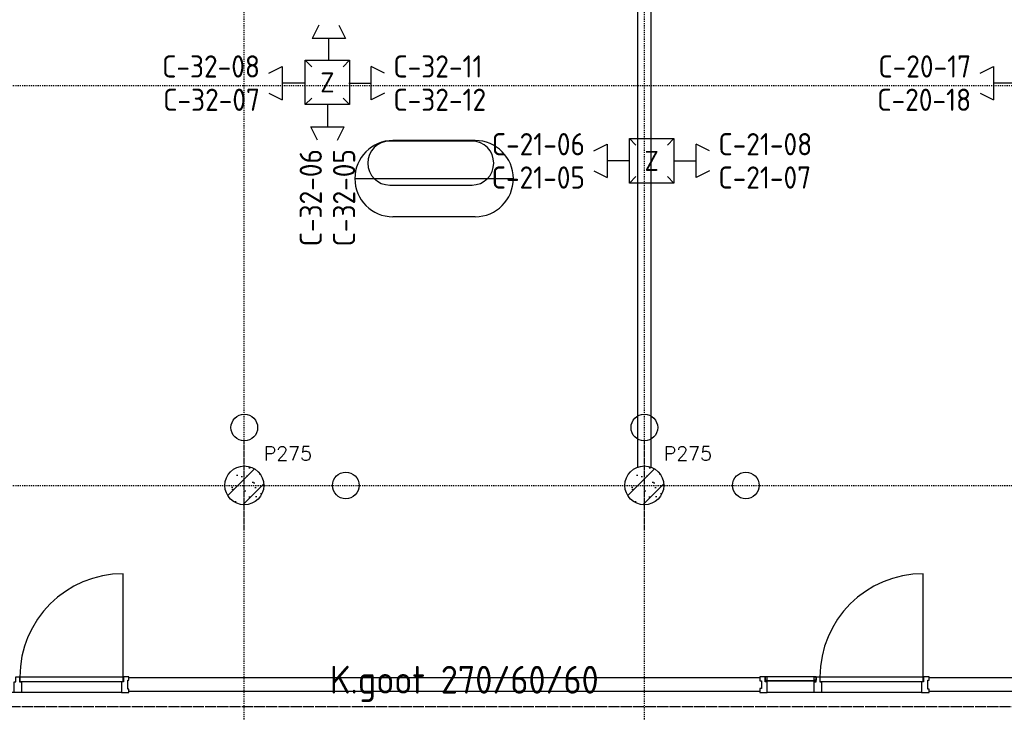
# Model space of a CAD drawing. Extents: x 0 to 1537, y 0 to 841.
# Tile 41 of 58: x 676 to 765, y 556 to 618. Entities that reach past the tile are written whole.
import ezdxf
from ezdxf.enums import TextEntityAlignment as Align

# ---------------------------------------------------------------- set-up
doc = ezdxf.new("R2010")
doc.units = 0
doc.header["$PDSIZE"] = 2
for name, pattern in [('DASHDOT', [25.4, 12.7, -6.35, 0, -6.35]), ('DASHDOT2', [12.7, 6.35, -3.175, 0, -3.175]), ('E0001', [1, 1, 0])]:
    doc.linetypes.add(name, pattern=pattern)
doc.layers.get('0').update_dxf_attribs({"linetype": 'CONTINUOUS'})
for name, color, linetype in [('AB$1A---_ATTRIB', 9, 'CONTINUOUS'), ('AL$1A---_ALGEMEEN', 9, 'CONTINUOUS'), ('AT$1A---_TEKSTB', 8, 'CONTINUOUS'), ('ET6130--_KANALISATIE', 7, 'CONTINUOUS'), ('GOTEN', 3, 'CONTINUOUS'), ('STRAMIEN', 1, 'CONTINUOUS'), ('VITELCODERING', 5, 'CONTINUOUS'), ('VITELDATA', 1, 'CONTINUOUS')]:
    doc.layers.add(name, color=color, linetype=linetype)
doc.styles.add('B-01', font='romans.shx', dxfattribs={"width": 1.2})
doc.styles.add('ROMANS', font='romans.shx', dxfattribs={"height": 300})
doc.styles.get("Standard").update_dxf_attribs({"font": 'ISO'})

# ---------------------------------------------------------------- blocks, each defined once
blk = doc.blocks.new('-STR-P2')
at = {"layer": 'AL$1A---_ALGEMEEN', "linetype": 'DASHDOT', "ltscale": 0.1}
for p, q in [((0, -401), (0, 401)), ((-401, 0), (793, 0))]:
    blk.add_line(p, q, dxfattribs=at)
at = {"layer": 'AL$1A---_ALGEMEEN', "linetype": 'Continuous', "ltscale": 2}
for centre in [(0, 521), (913, 0)]:
    blk.add_circle(centre, 120, dxfattribs=at)
blk.add_point((0, 0), dxfattribs=at)
blk = doc.blocks.new('XREF_B-A3-II-112')
at = {"layer": 'AL$1A---_ALGEMEEN', "ltscale": 2}
h = blk.add_hatch(dxfattribs=at)
h.set_pattern_fill('PREFB', color=8, scale=8, angle=180, style=0)
h.set_pattern_definition([(225, (83063.04, 79803.07), (108.61, -108.61), []), (197, (83063.04, 79803.07), (-41.26, -127.724), [0, -130.56, -73.92, 0, -107.52]), (228, (83063.04, 79803.07), (29.465, -129.875), [0, -129.28, 0, -131.84, 0, -106.24]), (251, (83063.04, 79803.07), (76.66, -107.62), [0, -128, 0, -768, -105.28])])
h.paths.add_polyline_path([(83238, 79803.1, 1), (82888, 79803.1, 1)])
h = blk.add_hatch(dxfattribs=at)
h.set_pattern_fill('PREFB', color=8, scale=8, angle=180, style=0)
h.set_pattern_definition([(225, (86663.04, 79803.07), (108.61, -108.61), []), (197, (86663.04, 79803.07), (-41.26, -127.724), [0, -130.56, -73.92, 0, -107.52]), (228, (86663.04, 79803.07), (29.465, -129.875), [0, -129.28, 0, -131.84, 0, -106.24]), (251, (86663.04, 79803.07), (76.66, -107.62), [0, -128, 0, -768, -105.28])])
h.paths.add_polyline_path([(86838, 79803.1, 1), (86488, 79803.1, 1)])
at = {"layer": 'AL$1A---_ALGEMEEN', "color": 8}
for p, q in [((86600.5, 86866.7), (86600.5, 79966.5)), ((86725.5, 79966.5), (86725.5, 86866.7)), ((81973, 78078.1), (81973, 79008.1)), ((89173, 78078.1), (89173, 79008.1)), ((87701, 78072.1), (82025, 78072.1)), ((88208, 78079.1), (87751, 78079.1)), ((92957, 78072.1), (89225, 78072.1)), ((81958, 77940.1), (80568, 77940.1)), ((87701, 77947.1), (82025, 77947.1)), ((89158, 77940.1), (87768, 77940.1)), ((92957, 77947.1), (89225, 77947.1))]:
    blk.add_line(p, q, dxfattribs=at)
at = {"layer": 'AL$1A---_ALGEMEEN', "color": 8, "linetype": 'ByBlock'}
for p, q in [((85110.4, 82902.5), (84371.9, 82902.5)), ((85140.9, 82908.3), (84400.6, 82908.3)), ((84057.4, 82565.1), (85484, 82565.1)), ((85112.1, 82503.5), (84371.9, 82503.5)), ((85140.9, 82221.9), (84400.6, 82221.9))]:
    blk.add_line(p, q, dxfattribs=at)
at = {"layer": 'AL$1A---_ALGEMEEN', "color": 8, "ltscale": 2}
for p, q in [((88203, 78045.1), (87756, 78045.1)), ((87756, 78040.1), (87756, 78045.1)), ((88203, 78040.1), (87756, 78040.1)), ((88203, 78040.1), (88203, 78045.1))]:
    blk.add_line(p, q, dxfattribs=at)
for points in [[(81058, 77940.1), (80991, 77940.1), (80991, 77976.1), (80991, 77976.1), (80991, 78036.1), (81008, 78036.1), (81008, 78079.1), (81041, 78079.1), (81041, 78036.1), (81058, 78036.1)], [(81973, 78038.1), (81973, 78078.1), (81043, 78078.1), (81043, 78038.1)], [(81958, 77940.1), (82025, 77940.1), (82025, 77969.1), (82015, 77969.1), (82015, 78050.1), (82025, 78050.1), (82025, 78079.1), (81975, 78079.1), (81975, 78036.1), (81958, 78036.1)], [(88258, 77940.1), (88191, 77940.1), (88191, 77976.1), (88191, 77976.1), (88191, 78036.1), (88208, 78036.1), (88208, 78079.1), (88241, 78079.1), (88241, 78036.1), (88258, 78036.1)], [(89173, 78038.1), (89173, 78078.1), (88243, 78078.1), (88243, 78038.1)], [(89158, 77940.1), (89225, 77940.1), (89225, 77969.1), (89215, 77969.1), (89215, 78050.1), (89225, 78050.1), (89225, 78079.1), (89175, 78079.1), (89175, 78036.1), (89158, 78036.1)]]:
    blk.add_lwpolyline(points, close=True, dxfattribs=at)
at = {"layer": 'AL$1A---_ALGEMEEN', "color": 8, "linetype": 'Continuous'}
blk.add_lwpolyline([(87701, 78079.1), (87701, 78044.1), (87716, 78044.1), (87716, 77975.1), (87701, 77975.1), (87701, 77940.1), (87768, 77940.1), (87768, 77976.1), (87768, 77976.1), (87768, 78036.1), (87751, 78036.1), (87751, 78079.1)], close=True, dxfattribs=at)
at = {"layer": 'AL$1A---_ALGEMEEN', "color": 8}
for points in [[(87751, 78049.1), (87768, 78049.1), (87768, 78079.1), (87751, 78079.1)], [(88208, 78049.1), (88191, 78049.1), (88191, 78079.1), (88208, 78079.1)]]:
    blk.add_lwpolyline(points, close=True, dxfattribs=at)
at = {"layer": 'AL$1A---_ALGEMEEN', "color": 8, "linetype": 'Continuous'}
for centre in [(83063, 79803.1), (83063, 79803.1), (86663, 79803.1), (86663, 79803.1)]:
    blk.add_circle(centre, 175, dxfattribs=at)
at = {"layer": 'AL$1A---_ALGEMEEN', "color": 8, "linetype": 'ByBlock'}
for centre, radius, start, end in [((84400.6, 82565.1), 343.2, 90, 270), ((84371.9, 82704.9), 197.6, 90, 270), ((85110.4, 82704.9), 197.6, 270, 90), ((85140.9, 82565.1), 343.2, 270, 90)]:
    blk.add_arc(centre, radius, start, end, dxfattribs=at)
at = {"layer": 'AL$1A---_ALGEMEEN', "color": 8}
for centre in [(81973, 78078.1), (89173, 78078.1)]:
    blk.add_arc(centre, 930, 90, 180, dxfattribs=at)
at = {"layer": 'STRAMIEN', "color": 8, "linetype": 'DASHDOT2'}
for p, q in [((83063, 35276.1), (83063, 95903.1)), ((86663, 35276.1), (86663, 95903.1)), ((18063, 83403.1), (104973, 83403.1)), ((18063, 79803.1), (104973, 79803.1))]:
    blk.add_line(p, q, dxfattribs=at)
at = {"layer": 'AL$1A---_ALGEMEEN', "color": 8, "linetype": 'DASHDOT', "ltscale": 0.5}
for p in [(83063, 79803.1), (86663, 79803.1), (90263, 79803.1)]:
    blk.add_blockref('-STR-P2', p, dxfattribs=at)
at = {"layer": 'AB$1A---_ATTRIB', "color": 8, "linetype": 'Continuous', "style": 'ROMANS'}
for tag, p, height in [('RUIMTENUMMER', (60177.2, 86637.4), 200), ('PEILMAAT', (60122.8, 86379.8), 150), ('RUIMTENUMMER', (23321.9, 85669.4), 200), ('PEILMAAT', (23267.5, 85411.8), 150), ('RUIMTENUMMER', (25656.2, 84910.2), 200), ('RUIMTENUMMER', (66336.2, 84906.8), 200), ('PEILMAAT', (25601.8, 84652.6), 150), ('PEILMAAT', (66281.8, 84649.2), 150), ('RUIMTENUMMER', (23536.7, 82918.7), 200), ('PEILMAAT', (23482.3, 82661.1), 150), ('RUIMTENUMMER', (84268.6, 82608.4), 200), ('PEILMAAT', (84214.2, 82350.8), 150), ('RUIMTENUMMER', (23680.6, 80585.4), 200), ('PEILMAAT', (23626.2, 80327.8), 150), ('RUIMTENUMMER', (22893.9, 79094.4), 200), ('RUIMTENUMMER', (66336.2, 79048.4), 200), ('PEILMAAT', (22839.4, 78836.8), 150), ('PEILMAAT', (66281.8, 78790.8), 150), ('RUIMTENUMMER', (84268.6, 77245.4), 200), ('PEILMAAT', (84214.2, 76987.8), 150), ('RUIMTENUMMER', (81101.2, 75686.4), 200), ('RUIMTENUMMER', (83670.6, 75687.4), 200), ('RUIMTENUMMER', (86015.2, 75686.4), 200), ('RUIMTENUMMER', (75644.2, 75605), 200), ('RUIMTENUMMER', (25752.2, 75504.4), 200), ('PEILMAAT', (75589.8, 75347.4), 150), ('PEILMAAT', (81046.8, 75428.8), 150), ('PEILMAAT', (83616.2, 75429.8), 150), ('PEILMAAT', (85960.8, 75428.8), 150), ('RUIMTENUMMER', (93080.6, 75257.4), 200), ('PEILMAAT', (25697.8, 75246.8), 150), ('PEILMAAT', (93026.2, 74999.8), 150), ('RUIMTENUMMER', (88630.2, 74488.4), 200), ('PEILMAAT', (88575.8, 74230.8), 150), ('RUIMTENUMMER', (73289.6, 74100.1), 200), ('RUIMTENUMMER', (75369.4, 73881.6), 200), ('PEILMAAT', (73235.2, 73842.5), 150), ('PEILMAAT', (75315, 73624), 150), ('RUIMTENUMMER', (78391.3, 73377.6), 200), ('RUIMTENUMMER', (23083.2, 73242.4), 200), ('RUIMTENUMMER', (25752.2, 73236.9), 200), ('PEILMAAT', (78336.8, 73120), 150), ('PEILMAAT', (23028.8, 72984.8), 150), ('PEILMAAT', (25697.8, 72979.3), 150), ('RUIMTENUMMER', (44810, 70416), 200), ('PEILMAAT', (44755.6, 70158.4), 150), ('RUIMTENUMMER', (83574.2, 63583.4), 200), ('RUIMTENUMMER', (44810, 63429.3), 200), ('PEILMAAT', (83519.8, 63325.8), 150), ('PEILMAAT', (44755.6, 63171.6), 150), ('RUIMTENUMMER', (75343.2, 53663.2), 200), ('RUIMTENUMMER', (78500, 53652), 200), ('PEILMAAT', (75288.8, 53405.6), 150), ('PEILMAAT', (78445.6, 53394.4), 150), ('RUIMTENUMMER', (23321.9, 53269.4), 200), ('PEILMAAT', (23267.5, 53011.8), 150), ('RUIMTENUMMER', (25657.5, 52384.3), 200), ('PEILMAAT', (25603.1, 52126.7), 150), ('RUIMTENUMMER', (23526.5, 50517.6), 200), ('PEILMAAT', (23472.1, 50260), 150), ('RUIMTENUMMER', (80351.5, 50113.4), 200), ('PEILMAAT', (80297.1, 49855.8), 150), ('RUIMTENUMMER', (73192.2, 49570.4), 200), ('PEILMAAT', (73137.8, 49312.8), 150), ('RUIMTENUMMER', (81727.6, 49257.3), 200), ('PEILMAAT', (81673.2, 48999.7), 150), ('RUIMTENUMMER', (76408.8, 48643.3), 200), ('RUIMTENUMMER', (79143.2, 48643.3), 200), ('PEILMAAT', (76354.4, 48385.6), 150), ('PEILMAAT', (79088.8, 48385.6), 150), ('RUIMTENUMMER', (23680.6, 48185.4), 200), ('PEILMAAT', (23626.2, 47927.8), 150), ('RUIMTENUMMER', (22695.9, 46692.4), 200), ('RUIMTENUMMER', (77664.2, 46745.4), 200), ('PEILMAAT', (77609.8, 46487.8), 150), ('PEILMAAT', (22641.4, 46434.8), 150), ('RUIMTENUMMER', (87917.6, 45636.4), 200), ('PEILMAAT', (87863.2, 45378.8), 150), ('RUIMTENUMMER', (77664.2, 43246.4), 200), ('RUIMTENUMMER', (24055.2, 43108.2), 200), ('RUIMTENUMMER', (25752.2, 43104.4), 200), ('PEILMAAT', (77609.8, 42988.8), 150), ('PEILMAAT', (24000.7, 42850.6), 150), ('PEILMAAT', (25697.8, 42846.8), 150), ('RUIMTENUMMER', (25752.2, 40842.4), 200), ('PEILMAAT', (25697.8, 40584.8), 150), ('RUIMTENUMMER', (76511.4, 38932.4), 200), ('RUIMTENUMMER', (80009, 38932.4), 200), ('PEILMAAT', (76457, 38674.7), 150), ('PEILMAAT', (79954.5, 38674.7), 150), ('RUIMTENUMMER', (81727.6, 37670.6), 200), ('PEILMAAT', (81673.2, 37412.9), 150)]:
    blk.add_attdef(tag, p, '', height=height, dxfattribs=at)
for tag, p, height in [('RUIMTENUMMER', (22252.7, 82959.3), 200), ('PEILMAAT', (22510.3, 82904.8), 150), ('RUIMTENUMMER', (22254.7, 50559.3), 200), ('PEILMAAT', (22512.3, 50504.8), 150)]:
    blk.add_attdef(tag, p, '', height=height, rotation=90, dxfattribs=at)
at = {"layer": 'AB$1A---_ATTRIB', "color": 8, "style": 'B-01', "oblique": 15, "flags": 1}
for tag, p in [('SCHACHT', (75598, 75883.1)), ('KOOI', (75868, 75883.1)), ('DAGMAAT', (76138, 75883.1)), ('GEWICHT', (76408, 75883.1)), ('PERSONEN', (76678, 75883.1))]:
    blk.add_attdef(tag, p, '', height=180, rotation=270, dxfattribs=at)
at = {"layer": 'AT$1A---_TEKSTB', "color": 8, "ltscale": 2, "style": 'ROMANS'}
for p in [(83238, 80027.1), (86838, 80027.1)]:
    blk.add_text('P275', height=125, dxfattribs=at).set_placement(p)
blk = doc.blocks.new('$DAT003')
for p, q in [((3.2, 0.9), (2, 1.5)), ((2, -1.5), (2, 1.5)), ((0, 0), (2, 0)), ((3.2, -0.9), (2, -1.5))]:
    blk.add_line(p, q)
blk = doc.blocks.new('DAT030')
for p, q in [((-2, 2), (-1.414, 1.414)), ((-2, -2), (-2, 2)), ((-2, 2), (2, 2)), ((2, 2), (1.414, 1.414)), ((2, 2), (2, -2)), ((-1.414, -1.414), (-2, -2)), ((1.414, -1.414), (2, -2)), ((2, -2), (-2, -2))]:
    blk.add_line(p, q)
at = {"color": 4}
blk.add_attdef('NR', text='', height=1.8, dxfattribs=at).set_placement((0, 0), align=Align.MIDDLE)

msp = doc.modelspace()

# ---------------------------------------------------------------- linework, layer by layer
at = {"layer": 'GOTEN', "linetype": 'E0001'}
msp.add_line((814.804, 556.33), (630.419, 556.33), dxfattribs=at)

# ---------------------------------------------------------------- block references
at = {"layer": 'VITELDATA', "xscale": 0.01, "yscale": 0.01, "zscale": 0.01}
msp.add_blockref('XREF_B-A3-II-112', (-134.29, -221.753), dxfattribs=at)
at = {"layer": 'VITELDATA'}
for p, rotation in [((703.952, 614.531), 90), ((701.75, 612.5), 180), ((765.75, 612.5), 180), ((703.819, 610.56), 270), ((731, 605.5), 180)]:
    msp.add_blockref('$DAT003', p, dxfattribs=dict(at, rotation=rotation))
for p in [(703.819, 612.56), (733, 605.5)]:
    msp.add_blockref('DAT030', p, dxfattribs=at).add_auto_attribs({'NR': 'Z'})
for p in [(705.75, 612.5), (735, 605.5)]:
    msp.add_blockref('$DAT003', p, dxfattribs=at)

# ---------------------------------------------------------------- texts
at = {"layer": 'ET6130--_KANALISATIE', "color": 2, "linetype": 'E0001'}
for s, p in [('K.goot 350/120/60', (649.402, 557.555)), ('K.goot 270/60/60', (704.04, 557.534))]:
    msp.add_text(s, height=2.5, dxfattribs=at).set_placement(p)
at = {"layer": 'VITELCODERING'}
for s, p in [('C-32-08', (697.75, 613)), ('C-20-17', (761.75, 613)), ('C-32-07', (697.75, 610)), ('C-20-18', (761.75, 610)), ('C-21-06', (727, 606)), ('C-21-05', (727, 603))]:
    msp.add_text(s, height=2, dxfattribs=at).set_placement(p, align=Align.RIGHT)
for s, p in [('C-32-11', (709.75, 613)), ('C-32-12', (709.75, 610)), ('C-21-08', (739, 606)), ('C-21-07', (739, 603))]:
    msp.add_text(s, height=2, dxfattribs=at).set_placement(p)
for s, p in [('C-32-06', (703.319, 606.56)), ('C-32-05', (706.319, 606.56))]:
    msp.add_text(s, height=2, rotation=90, dxfattribs=at).set_placement(p, align=Align.RIGHT)

doc.saveas('drawing.dxf')
